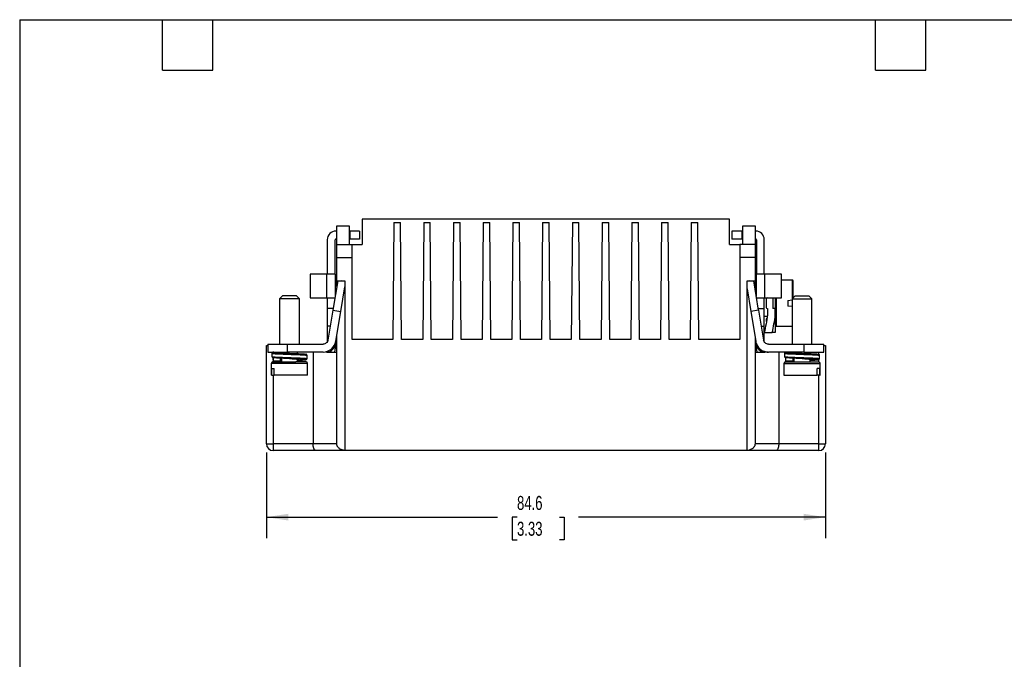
# Model space of a CAD drawing. Header units: millimetres. Extents: x 6 to 273, y 6 to 210.
# Tile 16 of 23: x 6 to 155, y 113 to 210. Entities that reach past the tile are written whole.
import ezdxf

# ---------------------------------------------------------------- set-up
doc = ezdxf.new("R2010")
doc.units = ezdxf.units.MM
doc.linetypes.add('SLD-Solid', pattern=[0])
doc.layers.add('DIMENSIONS', color=140, linetype='SLD-Solid', lineweight=25)
doc.layers.add('TEXT', color=140, linetype='SLD-Solid', lineweight=25)
doc.styles.add('SLDTEXTSTYLE0', font='TXT', dxfattribs={"width": 0.7})
doc.dimstyles.new('SLDDIMSTYLE2', dxfattribs={"dimtxt": 2.158008, "dimasz": 3.302, "dimexe": 0, "dimexo": 0.0625, "dimgap": 0.539502, "dimtad": 0, "dimtih": 1, "dimtoh": 1, "dimrnd": 1e-09, "dimzin": 12, "dimdsep": 46, "dimtxsty": 'SLDTEXTSTYLE0', "dimsah": 1, "dimcen": 0.09, "dimadec": 0, "dimazin": 3, "dimtfac": 1, "dimtofl": 0, "dimtmove": 0, "dimatfit": 3, "dimfxl": 0, "dimfrac": 2, "dimtolj": 1, "dimtzin": 12, "dimarcsym": 0})

# ---------------------------------------------------------------- blocks, each defined once
blk = doc.blocks.new('_D_6')
at = {"layer": 'DIMENSIONS'}
for p, q in [((43.69, 144.09), (43.69, 131.12)), ((128.29, 144.09), (128.29, 131.12)), ((43.69, 134.29), (78.69, 134.29)), ((81.62, 134.29), (80.89, 134.29)), ((80.89, 134.29), (80.89, 130.86)), ((88.03, 134.29), (88.75, 134.29)), ((88.75, 134.29), (88.75, 130.86)), ((128.29, 134.29), (90.95, 134.29)), ((80.89, 130.86), (81.62, 130.86)), ((88.75, 130.86), (88.03, 130.86))]:
    blk.add_line(p, q, dxfattribs=at)
for points in [[(43.69, 134.29), (47, 133.78), (47, 134.8)], [(128.29, 134.29), (124.99, 134.8), (124.99, 133.78)]]:
    blk.add_solid(points, dxfattribs=at)
at = {"layer": 'DIMENSIONS', "char_height": 2.117, "attachment_point": 1, "style": 'SLDTEXTSTYLE0'}
for s, insert in [('84.6', (81.62, 137.5)), ('3.33', (81.62, 133.59))]:
    blk.add_mtext(s, dxfattribs=dict(at, insert=insert))

msp = doc.modelspace()

# ---------------------------------------------------------------- linework, layer by layer
for p, q in [((58.194, 179.362), (58.194, 175.562)), ((113.794, 179.362), (58.194, 179.362)), ((62.994, 178.862), (62.84, 161.162)), ((62.994, 178.862), (63.994, 178.862)), ((64.149, 161.162), (63.994, 178.862)), ((67.494, 178.862), (67.34, 161.162)), ((67.494, 178.862), (68.494, 178.862)), ((68.649, 161.162), (68.494, 178.862)), ((71.994, 178.862), (71.84, 161.162)), ((71.994, 178.862), (72.994, 178.862)), ((73.149, 161.162), (72.994, 178.862)), ((76.494, 178.862), (76.34, 161.162)), ((76.494, 178.862), (77.494, 178.862)), ((77.649, 161.162), (77.494, 178.862)), ((80.994, 178.862), (80.84, 161.162)), ((80.994, 178.862), (81.994, 178.862)), ((82.149, 161.162), (81.994, 178.862)), ((85.494, 178.862), (85.34, 161.162)), ((85.494, 178.862), (86.494, 178.862)), ((86.649, 161.162), (86.494, 178.862)), ((89.994, 178.862), (89.84, 161.162)), ((89.994, 178.862), (90.994, 178.862)), ((91.149, 161.162), (90.994, 178.862)), ((94.494, 178.862), (94.34, 161.162)), ((94.494, 178.862), (95.494, 178.862)), ((95.649, 161.162), (95.494, 178.862)), ((98.994, 178.862), (98.84, 161.162)), ((98.994, 178.862), (99.994, 178.862)), ((100.149, 161.162), (99.994, 178.862)), ((103.494, 178.862), (103.34, 161.162)), ((103.494, 178.862), (104.494, 178.862)), ((104.649, 161.162), (104.494, 178.862)), ((107.994, 178.862), (107.84, 161.162)), ((107.994, 178.862), (108.994, 178.862)), ((109.149, 161.162), (108.994, 178.862)), ((113.794, 175.562), (113.794, 179.362)), ((54.349, 177.562), (54.199, 177.562)), ((54.349, 178.362), (56.194, 178.362)), ((54.349, 175.562), (54.349, 178.362)), ((56.194, 178.362), (56.194, 175.562)), ((56.299, 177.562), (56.194, 177.562)), ((57.799, 177.562), (56.299, 177.562)), ((56.299, 177.562), (56.299, 176.362)), ((57.799, 177.562), (57.799, 176.362)), ((115.64, 177.562), (114.14, 177.562)), ((114.14, 177.562), (114.14, 176.362)), ((115.64, 177.562), (115.64, 176.362)), ((115.794, 177.562), (115.64, 177.562)), ((115.794, 178.362), (117.64, 178.362)), ((115.794, 175.562), (115.794, 178.362)), ((117.64, 178.362), (117.64, 175.562)), ((117.74, 177.562), (117.64, 177.562)), ((52.899, 176.262), (52.899, 171.062)), ((54.099, 171.062), (54.099, 176.262)), ((54.349, 176.362), (54.199, 176.362)), ((56.299, 176.362), (56.194, 176.362)), ((57.799, 176.362), (56.299, 176.362)), ((115.64, 176.362), (114.14, 176.362)), ((115.794, 176.362), (115.64, 176.362)), ((117.74, 176.362), (117.64, 176.362)), ((117.84, 176.262), (117.84, 171.062)), ((119.04, 171.062), (119.04, 176.262)), ((54.349, 175.562), (56.649, 175.562)), ((54.349, 173.562), (54.349, 175.562)), ((56.649, 175.562), (58.194, 175.562)), ((113.794, 175.562), (115.34, 175.562)), ((117.64, 175.562), (115.34, 175.562)), ((54.349, 170.062), (54.349, 173.562)), ((54.349, 173.562), (56.649, 173.562)), ((56.649, 161.162), (56.649, 173.562)), ((115.34, 173.562), (115.34, 161.162)), ((117.64, 173.562), (115.34, 173.562)), ((117.64, 173.562), (117.64, 170.062)), ((50.299, 171.062), (50.299, 167.462)), ((52.799, 171.062), (50.299, 171.062)), ((52.799, 171.062), (52.799, 167.462)), ((54.099, 171.062), (52.799, 171.062)), ((54.482, 170.062), (53.75, 165.624)), ((54.099, 171.062), (54.099, 167.737)), ((54.349, 170.062), (55.549, 170.062)), ((54.349, 169.253), (54.349, 170.062)), ((55.549, 169.989), (55.105, 170.062)), ((55.549, 170.062), (55.549, 144.363)), ((116.44, 170.062), (117.64, 170.062)), ((116.44, 144.363), (116.44, 170.062)), ((116.833, 170.062), (116.44, 169.997)), ((118.188, 165.624), (117.456, 170.062)), ((117.64, 170.062), (117.64, 168.95)), ((119.14, 171.062), (117.84, 171.062)), ((117.84, 167.737), (117.84, 171.062)), ((119.04, 171.112), (120.24, 171.112)), ((119.14, 167.462), (119.14, 171.062)), ((121.64, 171.062), (119.14, 171.062)), ((120.25, 171.062), (120.24, 171.112)), ((120.715, 171.112), (120.715, 171.062)), ((121.64, 167.462), (121.64, 171.062)), ((123.315, 170.162), (121.64, 170.162)), ((123.315, 167.371), (123.315, 170.162)), ((54.342, 169.212), (54.099, 169.212)), ((54.934, 165.428), (55.549, 169.155)), ((116.44, 168.852), (117.004, 165.428)), ((117.84, 169.212), (117.64, 169.212)), ((46.141, 167.768), (45.684, 167.311)), ((45.684, 167.311), (45.684, 160.462)), ((48.684, 167.311), (45.684, 167.311)), ((48.226, 167.768), (46.141, 167.768)), ((48.684, 167.311), (48.226, 167.768)), ((48.684, 160.462), (48.684, 167.311)), ((50.299, 167.462), (52.799, 167.462)), ((52.799, 167.462), (54.053, 167.462)), ((52.899, 167.462), (52.899, 165.862)), ((117.885, 167.462), (119.14, 167.462)), ((119.04, 165.862), (119.04, 167.462)), ((119.14, 167.462), (121.64, 167.462)), ((119.315, 167.312), (119.315, 166.012)), ((120.315, 167.462), (120.315, 165.862)), ((120.715, 167.462), (120.715, 165.862)), ((120.915, 163.162), (120.915, 167.462)), ((122.615, 167.092), (123.255, 167.148)), ((122.615, 167.092), (122.615, 166.232)), ((123.712, 167.768), (123.255, 167.311)), ((123.255, 167.311), (123.255, 160.462)), ((123.255, 167.311), (126.255, 167.311)), ((123.712, 167.768), (125.797, 167.768)), ((126.255, 167.311), (125.797, 167.768)), ((126.255, 160.462), (126.255, 167.311)), ((53.789, 165.862), (52.899, 165.862)), ((52.899, 165.862), (52.899, 163.162)), ((53.75, 165.624), (53.002, 161.09)), ((53.75, 165.624), (54.934, 165.428)), ((54.186, 160.895), (54.934, 165.428)), ((118.188, 165.624), (117.004, 165.428)), ((117.004, 165.428), (117.752, 160.895)), ((118.149, 165.862), (119.04, 165.862)), ((118.188, 165.624), (118.936, 161.09)), ((119.04, 163.162), (119.04, 165.862)), ((119.465, 165.862), (119.515, 165.862)), ((119.515, 165.862), (119.515, 164.863)), ((120.715, 165.862), (120.315, 165.862)), ((120.715, 164.863), (120.715, 165.862)), ((123.255, 166.176), (122.615, 166.232)), ((119.04, 164.712), (119.492, 164.712)), ((120.715, 164.863), (120.715, 162.212)), ((120.715, 164.712), (120.815, 164.712)), ((52.899, 163.162), (52.899, 160.823)), ((53.344, 163.162), (52.899, 163.162)), ((118.594, 163.162), (119.04, 163.162)), ((119.04, 160.823), (119.04, 163.162)), ((119.368, 163.912), (119.315, 163.912)), ((120.915, 163.162), (123.255, 163.162)), ((54.349, 159.262), (54.349, 161.88)), ((62.84, 161.162), (56.649, 161.162)), ((67.34, 161.162), (64.149, 161.162)), ((71.84, 161.162), (68.649, 161.162)), ((76.34, 161.162), (73.149, 161.162)), ((80.84, 161.162), (77.649, 161.162)), ((85.34, 161.162), (82.149, 161.162)), ((89.84, 161.162), (86.649, 161.162)), ((94.34, 161.162), (91.149, 161.162)), ((98.84, 161.162), (95.649, 161.162)), ((103.34, 161.162), (100.149, 161.162)), ((107.84, 161.162), (104.649, 161.162)), ((115.34, 161.162), (109.149, 161.162)), ((117.64, 161.577), (117.64, 159.262)), ((119.04, 162.212), (120.24, 162.212)), ((43.694, 145.362), (43.694, 160.262)), ((43.899, 160.462), (43.899, 159.262)), ((43.899, 160.462), (46.899, 160.462)), ((46.899, 159.262), (46.899, 160.462)), ((46.899, 160.462), (52.262, 160.462)), ((54.099, 160.557), (54.099, 159.749)), ((117.84, 160.562), (117.84, 159.749)), ((119.676, 160.462), (125.04, 160.462)), ((125.04, 160.462), (125.04, 159.262)), ((125.04, 160.462), (128.04, 160.462)), ((128.04, 159.262), (128.04, 160.462)), ((128.294, 160.262), (128.294, 145.362)), ((43.899, 159.262), (46.899, 159.262)), ((44.534, 159.081), (44.534, 158.582)), ((44.694, 158.412), (44.694, 157.768)), ((44.736, 158.018), (44.736, 158.412)), ((45.812, 159.262), (45.812, 159.202)), ((45.844, 157.868), (45.844, 158.336)), ((45.959, 159.262), (45.959, 159.179)), ((45.959, 158.331), (45.959, 157.768)), ((52.262, 159.262), (46.899, 159.262)), ((48.409, 159.032), (48.409, 159.262)), ((48.409, 157.768), (48.409, 158.182)), ((49.834, 158.281), (49.834, 158.781)), ((50.758, 159.262), (50.758, 145.362)), ((52.349, 159.262), (52.349, 159.264)), ((52.799, 159.262), (54.349, 159.262)), ((54.349, 145.362), (54.349, 159.262)), ((117.64, 159.262), (117.64, 145.362)), ((117.64, 159.262), (119.14, 159.262)), ((119.59, 159.262), (119.14, 159.262)), ((125.04, 159.262), (119.676, 159.262)), ((121.23, 159.262), (121.23, 145.362)), ((122.105, 159.081), (122.105, 158.582)), ((122.307, 158.018), (122.307, 158.412)), ((123.383, 159.262), (123.383, 159.202)), ((123.415, 157.868), (123.415, 158.336)), ((123.53, 159.262), (123.53, 159.179)), ((123.53, 158.331), (123.53, 157.768)), ((125.04, 159.262), (128.04, 159.262)), ((125.98, 159.032), (125.98, 159.262)), ((125.98, 157.768), (125.98, 158.182)), ((127.294, 158.928), (127.294, 159.262)), ((127.294, 157.765), (127.294, 158.138)), ((127.405, 158.281), (127.405, 158.781)), ((44.434, 157.518), (44.434, 155.768)), ((49.934, 157.518), (44.434, 157.518)), ((44.494, 156.768), (44.877, 156.768)), ((44.494, 155.768), (44.494, 156.768)), ((45.844, 157.868), (44.874, 157.868)), ((44.877, 155.768), (44.877, 156.768)), ((49.934, 155.768), (49.934, 157.518)), ((122.005, 157.518), (122.005, 155.768)), ((122.005, 157.518), (127.505, 157.518)), ((123.415, 157.868), (122.445, 157.868)), ((127.444, 156.768), (127.061, 156.768)), ((127.061, 155.768), (127.061, 156.768)), ((127.444, 155.768), (127.444, 156.768)), ((127.505, 155.768), (127.505, 157.518)), ((44.494, 155.768), (44.434, 155.768)), ((44.494, 155.768), (44.877, 155.768)), ((44.694, 155.768), (44.694, 145.362)), ((49.934, 155.768), (44.877, 155.768)), ((122.005, 155.768), (127.061, 155.768)), ((127.444, 155.768), (127.061, 155.768)), ((127.294, 145.362), (127.294, 155.768)), ((127.444, 155.768), (127.505, 155.768)), ((43.694, 145.362), (44.694, 145.362)), ((50.758, 145.362), (44.694, 145.362)), ((44.694, 145.362), (44.694, 144.362)), ((54.349, 145.362), (50.758, 145.362)), ((121.23, 145.362), (117.64, 145.362)), ((127.294, 145.362), (121.23, 145.362)), ((127.294, 144.362), (127.294, 145.362)), ((51.182, 144.362), (44.694, 144.362)), ((55.515, 144.362), (51.182, 144.362)), ((116.44, 144.362), (55.549, 144.362)), ((120.806, 144.362), (116.473, 144.362)), ((127.294, 144.362), (120.806, 144.362))]:
    msp.add_line(p, q)
for centre, radius, start, end in [((54.199, 176.262), 1.3, 90, 180), ((117.74, 176.262), 1.3, 0, 90), ((54.199, 176.262), 0.1, 90, 180), ((117.74, 176.262), 0.1, 0, 90), ((123.315, 170.062), 0.1, 0, 90), ((119.465, 167.312), 0.15, 90, 180), ((119.465, 166.012), 0.15, 180, 270), ((119.465, 164.262), 0.15, 90, 180), ((120.915, 163.262), 0.1, 180, 270), ((52.262, 161.212), 1.95, 270, 350.63349), ((52.799, 160.562), 1.3, 270, 0), ((52.799, 159.749), 1.3, 338.02812, 0), ((119.14, 160.562), 1.3, 180, 270), ((119.14, 159.749), 1.3, 180, 201.97188), ((44.684, 157.518), 0.25, 90, 180), ((49.684, 157.518), 0.25, 0, 90), ((122.255, 157.518), 0.25, 90, 180), ((127.255, 157.518), 0.25, 0, 90), ((44.694, 145.362), 1, 180, 270), ((127.294, 145.362), 1, 270, 0)]:
    msp.add_arc(centre, radius, start, end)
for points, knots in [([(56.649, 173.562), (56.649, 173.824), (56.649, 174.086), (56.649, 174.57), (56.649, 174.791), (56.649, 175.162), (56.649, 175.31), (56.649, 175.51), (56.649, 175.562), (56.649, 175.562)], [0, 0, 0, 0, 0.25, 0.25, 0.5, 0.5, 0.75, 0.75, 1, 1, 1, 1]), ([(115.34, 175.562), (115.34, 175.562), (115.34, 175.51), (115.34, 175.31), (115.34, 175.162), (115.34, 174.791), (115.34, 174.57), (115.34, 174.086), (115.34, 173.824), (115.34, 173.562)], [0, 0, 0, 0, 0.25, 0.25, 0.5, 0.5, 0.75, 0.75, 1, 1, 1, 1]), ([(117.64, 175.562), (117.64, 175.562), (117.64, 175.56), (117.64, 175.547), (117.64, 175.526), (117.64, 175.496), (117.64, 175.458), (117.64, 175.381), (117.64, 175.237), (117.64, 174.986), (117.64, 174.681), (117.64, 174.371), (117.64, 174.082), (117.64, 173.824), (117.64, 173.65), (117.64, 173.562)], [0, 0, 0, 0, 0.0419782, 0.0836056, 0.1250613, 0.1665269, 0.2081838, 0.2502107, 0.3750495, 0.500065, 0.6249038, 0.7499193, 0.8334826, 0.9163585, 1, 1, 1, 1]), ([(123.415, 167.471), (123.415, 167.558), (123.415, 167.836), (123.415, 168.287), (123.415, 168.801), (123.415, 169.251), (123.415, 169.617), (123.415, 169.874), (123.415, 170.034), (123.415, 170.053), (123.415, 170.062)], [0, 0, 0, 0, 0.0590801, 0.1885387, 0.3266301, 0.4648402, 0.6029315, 0.7411416, 0.8705405, 1, 1, 1, 1]), ([(120.815, 167.462), (120.815, 167.408), (120.815, 167.15), (120.815, 166.732), (120.815, 166.236), (120.815, 165.815), (120.815, 165.324), (120.815, 164.782), (120.815, 164.242), (120.815, 163.874), (120.815, 163.64), (120.815, 163.456), (120.815, 163.296), (120.815, 163.274), (120.815, 163.262)], [0, 0, 0, 0, 0.0275644, 0.1317611, 0.2014016, 0.2705237, 0.3402406, 0.4530229, 0.5658924, 0.6786747, 0.7348737, 0.791692, 0.8958247, 1, 1, 1, 1]), ([(53.002, 161.09), (52.974, 160.917), (52.882, 160.754), (52.613, 160.527), (52.438, 160.462), (52.262, 160.462)], [0, 0, 0, 0, 0.5, 0.5, 1, 1, 1, 1]), ([(119.676, 160.462), (119.5, 160.462), (119.325, 160.527), (119.057, 160.754), (118.965, 160.917), (118.936, 161.09)], [0, 0, 0, 0, 0.5, 0.5, 1, 1, 1, 1]), ([(43.694, 160.262), (43.705, 160.262), (43.722, 160.262), (43.851, 160.262), (43.899, 160.262)], [0, 0, 0, 0, 0.62803537, 1, 1, 1, 1]), ([(117.752, 160.895), (117.789, 160.669), (117.867, 160.45), (118.092, 160.052), (118.24, 159.874), (118.589, 159.578), (118.789, 159.461), (119.219, 159.303), (119.447, 159.262), (119.676, 159.262)], [0, 0, 0, 0, 0.25, 0.25, 0.5, 0.5, 0.75, 0.75, 1, 1, 1, 1]), ([(128.04, 160.262), (128.108, 160.262), (128.259, 160.262), (128.282, 160.262), (128.294, 160.262)], [0, 0, 0, 0, 0.4514306, 1, 1, 1, 1]), ([(44.787, 159.259), (44.714, 159.247), (44.617, 159.232), (44.553, 159.159), (44.536, 159.117), (44.534, 159.092), (44.534, 159.082)], [0, 0, 0, 0, 0.6572653, 0.8695974, 0.9448399, 1, 1, 1, 1]), ([(44.534, 158.582), (44.537, 158.56), (44.542, 158.516), (44.597, 158.448), (44.628, 158.441), (44.651, 158.436)], [0, 0, 0, 0, 0.21246818, 0.43374502, 1, 1, 1, 1]), ([(44.544, 159.082), (44.54, 159.08), (44.535, 159.078), (44.537, 159.076), (44.537, 159.076), (44.537, 159.076), (44.537, 159.076), (44.537, 159.076), (44.537, 159.076), (44.537, 159.076), (44.537, 159.076), (44.537, 159.076), (44.538, 159.076), (44.538, 159.076), (44.541, 159.074), (44.556, 159.068), (44.601, 159.058), (44.685, 159.047), (44.75, 159.041), (44.811, 159.036), (44.882, 159.031), (44.989, 159.024), (45.109, 159.017), (45.242, 159.01), (45.457, 158.999), (45.781, 158.985), (46.176, 158.968), (46.512, 158.955), (46.758, 158.946), (46.958, 158.938), (47.118, 158.932), (47.278, 158.927), (47.453, 158.921), (47.65, 158.914), (47.845, 158.907), (48.036, 158.9), (48.17, 158.895), (48.253, 158.892), (48.29, 158.891), (48.382, 158.887), (48.55, 158.88), (48.804, 158.868), (49.041, 158.857), (49.231, 158.846), (49.364, 158.838), (49.473, 158.831), (49.562, 158.824), (49.609, 158.82), (49.632, 158.818)], [0, 0, 0, 0, 0.0188782, 0.0188821, 0.0188852, 0.0188907, 0.0189007, 0.0189188, 0.018952, 0.019014, 0.0191337, 0.0193759, 0.019899, 0.0211221, 0.0252798, 0.0393359, 0.0903739, 0.1300243, 0.1540896, 0.161469, 0.1892899, 0.2171111, 0.2449327, 0.2727547, 0.3005771, 0.3700463, 0.4395181, 0.4806894, 0.5151158, 0.5427945, 0.5637231, 0.581124, 0.6084896, 0.6358559, 0.6632228, 0.6905905, 0.7179588, 0.7221604, 0.7277568, 0.734748, 0.7640827, 0.8059555, 0.860354, 0.8929963, 0.9232823, 0.9512118, 0.9767844, 1, 1, 1, 1]), ([(44.54, 158.581), (44.538, 158.58), (44.531, 158.572), (44.601, 158.557), (44.738, 158.542), (44.88, 158.53), (44.986, 158.523), (45.104, 158.516), (45.234, 158.51), (45.358, 158.504), (45.494, 158.498), (45.622, 158.492), (45.764, 158.486), (45.901, 158.48), (46.063, 158.473), (46.336, 158.462), (46.729, 158.447), (47.124, 158.432), (47.405, 158.422), (47.573, 158.416), (47.74, 158.411), (47.904, 158.405), (48.065, 158.399), (48.173, 158.395), (48.251, 158.392), (48.338, 158.389), (48.463, 158.383), (48.611, 158.377), (48.754, 158.371), (48.913, 158.363), (49.156, 158.35), (49.421, 158.335), (49.566, 158.323), (49.632, 158.318)], [0, 0, 0, 0, 0.01858309, 0.08983872, 0.16109446, 0.18852558, 0.21595554, 0.24338436, 0.27081208, 0.29823875, 0.31618248, 0.34570242, 0.36480769, 0.38680743, 0.41170132, 0.43948894, 0.50905628, 0.57862099, 0.60184008, 0.62505889, 0.64827742, 0.67149568, 0.69471366, 0.71793137, 0.71934149, 0.72957134, 0.7572046, 0.77702194, 0.80083738, 0.8286502, 0.86045957, 0.93756873, 1, 1, 1, 1]), ([(44.819, 159.262), (44.765, 159.255), (44.655, 159.239), (44.701, 159.213), (44.905, 159.187), (45.261, 159.163), (45.742, 159.14), (46.326, 159.114), (46.828, 159.093), (47.116, 159.083), (47.186, 159.08)], [0, 0, 0, 0, 0.1339431, 0.2725286, 0.4111141, 0.5450573, 0.6790004, 0.8175859, 0.9561714, 1, 1, 1, 1]), ([(47.186, 158.28), (47.116, 158.283), (46.828, 158.293), (46.326, 158.314), (45.743, 158.34), (45.258, 158.363), (44.919, 158.387), (44.74, 158.404), (44.728, 158.413), (44.727, 158.413)], [0, 0, 0, 0, 0.0601465, 0.2503288, 0.4405112, 0.6243228, 0.8081343, 0.9983167, 1, 1, 1, 1]), ([(44.874, 157.868), (44.842, 157.868), (44.803, 157.883), (44.749, 157.942), (44.736, 157.983), (44.736, 158.018)], [0, 0, 0, 0, 0.5, 0.5, 1, 1, 1, 1]), ([(47.187, 159.08), (47.102, 159.086), (46.853, 159.102), (46.46, 159.131), (46.07, 159.162), (45.824, 159.193), (45.711, 159.218), (45.741, 159.23), (45.744, 159.231)], [0, 0, 0, 0, 0.1124252, 0.3273013, 0.5423539, 0.7572439, 0.9721178, 1, 1, 1, 1]), ([(47.186, 159.08), (47.329, 159.075), (47.684, 159.062), (48.237, 159.041), (48.796, 159.015), (49.237, 158.989), (49.512, 158.969), (49.575, 158.958), (49.596, 158.954)], [0, 0, 0, 0, 0.1282627, 0.3189079, 0.5161608, 0.7134137, 0.9040589, 1, 1, 1, 1]), ([(49.653, 158.116), (49.671, 158.125), (49.706, 158.142), (49.545, 158.165), (49.243, 158.189), (48.795, 158.215), (48.238, 158.241), (47.684, 158.262), (47.329, 158.275), (47.186, 158.28)], [0, 0, 0, 0, 0.1526776, 0.3002407, 0.4478039, 0.6004815, 0.7531591, 0.9007222, 1, 1, 1, 1]), ([(47.188, 158.28), (47.248, 158.276), (47.471, 158.261), (47.847, 158.238), (48.261, 158.202), (48.546, 158.169), (48.656, 158.138), (48.616, 158.105), (48.472, 158.086), (48.409, 158.078)], [0, 0, 0, 0, 0.0588909, 0.2186149, 0.3783126, 0.5550841, 0.7148058, 0.8745236, 1, 1, 1, 1]), ([(48.409, 158.031), (48.501, 158.035), (48.782, 158.047), (49.152, 158.066), (49.503, 158.09), (49.602, 158.107), (49.653, 158.116)], [0, 0, 0, 0, 0.1382543, 0.4222222, 0.70619, 1, 1, 1, 1]), ([(49.632, 158.818), (49.689, 158.812), (49.801, 158.801), (49.837, 158.788), (49.833, 158.782), (49.833, 158.782)], [0, 0, 0, 0, 0.5063062, 0.9880904, 1, 1, 1, 1]), ([(49.632, 158.318), (49.687, 158.312), (49.796, 158.301), (49.849, 158.288), (49.833, 158.282), (49.832, 158.281)], [0, 0, 0, 0, 0.5059672, 0.9874535, 1, 1, 1, 1]), ([(49.834, 158.782), (49.831, 158.803), (49.826, 158.846), (49.768, 158.919), (49.719, 158.933), (49.678, 158.942), (49.66, 158.945)], [0, 0, 0, 0, 0.1504749, 0.2957278, 0.7040166, 1, 1, 1, 1]), ([(49.716, 158.134), (49.744, 158.145), (49.802, 158.168), (49.823, 158.243), (49.834, 158.282)], [0, 0, 0, 0, 0.4760865, 1, 1, 1, 1]), ([(122.358, 159.259), (122.285, 159.247), (122.188, 159.232), (122.124, 159.159), (122.107, 159.117), (122.105, 159.092), (122.105, 159.082)], [0, 0, 0, 0, 0.6572653, 0.8695974, 0.9448399, 1, 1, 1, 1]), ([(122.105, 158.582), (122.108, 158.56), (122.113, 158.516), (122.168, 158.448), (122.199, 158.441), (122.222, 158.436)], [0, 0, 0, 0, 0.21246818, 0.43374502, 1, 1, 1, 1]), ([(122.115, 159.082), (122.111, 159.08), (122.106, 159.078), (122.108, 159.076), (122.108, 159.076), (122.108, 159.076), (122.108, 159.076), (122.108, 159.076), (122.108, 159.076), (122.108, 159.076), (122.108, 159.076), (122.108, 159.076), (122.109, 159.076), (122.109, 159.076), (122.112, 159.074), (122.127, 159.068), (122.172, 159.058), (122.256, 159.047), (122.321, 159.041), (122.382, 159.036), (122.453, 159.031), (122.56, 159.024), (122.68, 159.017), (122.813, 159.01), (123.028, 158.999), (123.352, 158.985), (123.747, 158.968), (124.083, 158.955), (124.329, 158.946), (124.529, 158.938), (124.689, 158.932), (124.849, 158.927), (125.024, 158.921), (125.221, 158.914), (125.416, 158.907), (125.607, 158.9), (125.741, 158.895), (125.824, 158.892), (125.861, 158.891), (125.953, 158.887), (126.121, 158.88), (126.375, 158.868), (126.612, 158.857), (126.802, 158.846), (126.935, 158.838), (127.044, 158.831), (127.133, 158.824), (127.18, 158.82), (127.203, 158.818)], [0, 0, 0, 0, 0.0188782, 0.0188821, 0.0188852, 0.0188907, 0.0189007, 0.0189188, 0.018952, 0.019014, 0.0191337, 0.0193759, 0.019899, 0.0211221, 0.0252798, 0.0393359, 0.0903739, 0.1300243, 0.1540896, 0.161469, 0.1892899, 0.2171111, 0.2449327, 0.2727547, 0.3005771, 0.3700463, 0.4395181, 0.4806894, 0.5151158, 0.5427945, 0.5637231, 0.581124, 0.6084896, 0.6358559, 0.6632228, 0.6905905, 0.7179588, 0.7221604, 0.7277568, 0.734748, 0.7640827, 0.8059555, 0.860354, 0.8929963, 0.9232823, 0.9512118, 0.9767844, 1, 1, 1, 1]), ([(122.111, 158.581), (122.109, 158.58), (122.102, 158.572), (122.172, 158.557), (122.309, 158.542), (122.451, 158.53), (122.557, 158.523), (122.675, 158.516), (122.805, 158.51), (122.929, 158.504), (123.065, 158.498), (123.193, 158.492), (123.335, 158.486), (123.472, 158.48), (123.634, 158.473), (123.907, 158.462), (124.3, 158.447), (124.695, 158.432), (124.976, 158.422), (125.144, 158.416), (125.311, 158.411), (125.475, 158.405), (125.636, 158.399), (125.744, 158.395), (125.822, 158.392), (125.909, 158.389), (126.034, 158.383), (126.182, 158.377), (126.325, 158.371), (126.484, 158.363), (126.727, 158.35), (126.992, 158.335), (127.137, 158.323), (127.203, 158.318)], [0, 0, 0, 0, 0.01858309, 0.08983872, 0.16109446, 0.18852558, 0.21595554, 0.24338436, 0.27081208, 0.29823875, 0.31618248, 0.34570242, 0.36480769, 0.38680743, 0.41170132, 0.43948894, 0.50905628, 0.57862099, 0.60184008, 0.62505889, 0.64827742, 0.67149568, 0.69471366, 0.71793137, 0.71934149, 0.72957134, 0.7572046, 0.77702194, 0.80083738, 0.8286502, 0.86045957, 0.93756873, 1, 1, 1, 1]), ([(122.39, 159.262), (122.336, 159.255), (122.226, 159.239), (122.272, 159.213), (122.476, 159.187), (122.832, 159.163), (123.313, 159.14), (123.897, 159.114), (124.399, 159.093), (124.687, 159.083), (124.757, 159.08)], [0, 0, 0, 0, 0.1339431, 0.2725286, 0.4111141, 0.5450573, 0.6790004, 0.8175859, 0.9561714, 1, 1, 1, 1]), ([(124.757, 158.28), (124.687, 158.283), (124.399, 158.293), (123.897, 158.314), (123.314, 158.34), (122.829, 158.363), (122.49, 158.387), (122.311, 158.404), (122.299, 158.413), (122.298, 158.413)], [0, 0, 0, 0, 0.0601465, 0.2503288, 0.4405112, 0.6243228, 0.8081343, 0.9983167, 1, 1, 1, 1]), ([(122.445, 157.868), (122.413, 157.868), (122.374, 157.883), (122.32, 157.942), (122.307, 157.983), (122.307, 158.018)], [0, 0, 0, 0, 0.5, 0.5, 1, 1, 1, 1]), ([(124.758, 159.08), (124.672, 159.086), (124.423, 159.102), (124.031, 159.131), (123.641, 159.162), (123.395, 159.193), (123.282, 159.218), (123.312, 159.23), (123.315, 159.231)], [0, 0, 0, 0, 0.1124252, 0.3273013, 0.5423539, 0.7572439, 0.9721178, 1, 1, 1, 1]), ([(124.757, 159.08), (124.9, 159.075), (125.255, 159.062), (125.808, 159.041), (126.367, 159.015), (126.808, 158.989), (127.083, 158.969), (127.146, 158.958), (127.167, 158.954)], [0, 0, 0, 0, 0.1282627, 0.3189079, 0.5161608, 0.7134137, 0.9040589, 1, 1, 1, 1]), ([(127.224, 158.116), (127.242, 158.125), (127.277, 158.142), (127.116, 158.165), (126.814, 158.189), (126.366, 158.215), (125.809, 158.241), (125.255, 158.262), (124.9, 158.275), (124.757, 158.28)], [0, 0, 0, 0, 0.1526776, 0.3002407, 0.4478039, 0.6004815, 0.7531591, 0.9007222, 1, 1, 1, 1]), ([(124.759, 158.28), (124.819, 158.276), (125.042, 158.261), (125.418, 158.238), (125.832, 158.202), (126.117, 158.169), (126.227, 158.138), (126.187, 158.105), (126.043, 158.086), (125.98, 158.078)], [0, 0, 0, 0, 0.0588909, 0.2186149, 0.3783126, 0.5550841, 0.7148058, 0.8745236, 1, 1, 1, 1]), ([(125.98, 158.031), (126.072, 158.035), (126.353, 158.047), (126.723, 158.066), (127.074, 158.09), (127.173, 158.107), (127.224, 158.116)], [0, 0, 0, 0, 0.1382543, 0.4222222, 0.70619, 1, 1, 1, 1]), ([(127.203, 158.818), (127.26, 158.812), (127.372, 158.801), (127.408, 158.788), (127.404, 158.782), (127.404, 158.782)], [0, 0, 0, 0, 0.5063062, 0.9880904, 1, 1, 1, 1]), ([(127.203, 158.318), (127.258, 158.312), (127.367, 158.301), (127.42, 158.288), (127.404, 158.282), (127.403, 158.281)], [0, 0, 0, 0, 0.5059672, 0.9874535, 1, 1, 1, 1]), ([(127.405, 158.782), (127.402, 158.803), (127.397, 158.846), (127.339, 158.919), (127.29, 158.933), (127.249, 158.942), (127.231, 158.945)], [0, 0, 0, 0, 0.1504749, 0.2957278, 0.7040166, 1, 1, 1, 1]), ([(127.287, 158.134), (127.315, 158.145), (127.373, 158.168), (127.394, 158.243), (127.405, 158.282)], [0, 0, 0, 0, 0.4760865, 1, 1, 1, 1]), ([(44.684, 157.768), (44.697, 157.768), (45.12, 157.768), (46.504, 157.768), (47.377, 157.768), (48.141, 157.768)], [0, 0, 0, 0, 0.5, 0.5, 1, 1, 1, 1]), ([(45.959, 157.883), (45.94, 157.881), (45.89, 157.876), (45.862, 157.871), (45.844, 157.868)], [0, 0, 0, 0, 0.3753339, 1, 1, 1, 1]), ([(49.68, 157.768), (49.673, 157.768), (49.659, 157.768), (49.508, 157.768), (49.308, 157.768), (49.102, 157.768), (48.878, 157.768), (48.567, 157.768), (48.283, 157.768), (48.141, 157.768)], [0, 0, 0, 0, 0.159596, 0.3330336, 0.5062891, 0.5926397, 0.6799537, 0.8399324, 1, 1, 1, 1]), ([(122.258, 157.768), (122.265, 157.768), (122.279, 157.768), (122.43, 157.768), (122.63, 157.768), (122.836, 157.768), (123.06, 157.768), (123.371, 157.768), (123.655, 157.768), (123.797, 157.768)], [0, 0, 0, 0, 0.159596, 0.3330336, 0.5062891, 0.5926397, 0.6799537, 0.8399324, 1, 1, 1, 1]), ([(123.53, 157.883), (123.511, 157.881), (123.461, 157.876), (123.433, 157.871), (123.415, 157.868)], [0, 0, 0, 0, 0.3753339, 1, 1, 1, 1]), ([(123.797, 157.768), (123.846, 157.768), (123.944, 157.768), (124.094, 157.768), (124.246, 157.768), (124.4, 157.768), (124.557, 157.768), (124.831, 157.768), (125.226, 157.768), (125.717, 157.768), (126.169, 157.768), (126.551, 157.768), (126.857, 157.768), (127.053, 157.768), (127.172, 157.768), (127.238, 157.768), (127.249, 157.768), (127.254, 157.768)], [0, 0, 0, 0, 0.0324876, 0.064724, 0.0968371, 0.1289562, 0.1612106, 0.1937278, 0.2984641, 0.4033106, 0.5080469, 0.6128934, 0.7095755, 0.8063667, 0.8710351, 0.9352349, 1, 1, 1, 1]), ([(51.182, 144.362), (51.168, 144.363), (51.14, 144.365), (51.101, 144.38), (51.068, 144.399), (51.039, 144.421), (50.994, 144.463), (50.938, 144.538), (50.874, 144.668), (50.823, 144.821), (50.786, 144.994), (50.763, 145.177), (50.76, 145.301), (50.758, 145.362)], [0, 0, 0, 0, 0.0685643, 0.1299188, 0.1840631, 0.2309973, 0.2707229, 0.4060884, 0.527473, 0.6523314, 0.7723149, 0.8879928, 1, 1, 1, 1]), ([(55.549, 144.372), (55.502, 144.378), (55.411, 144.389), (55.282, 144.417), (55.167, 144.45), (55.065, 144.487), (54.932, 144.545), (54.777, 144.633), (54.617, 144.764), (54.497, 144.904), (54.412, 145.05), (54.359, 145.203), (54.352, 145.309), (54.349, 145.362)], [0, 0, 0, 0, 0.0846855, 0.1622715, 0.2327702, 0.296198, 0.3525777, 0.4898485, 0.6098123, 0.7163455, 0.8125231, 0.9064659, 1, 1, 1, 1]), ([(117.64, 145.362), (117.639, 145.336), (117.637, 145.283), (117.624, 145.204), (117.603, 145.127), (117.563, 145.026), (117.491, 144.904), (117.365, 144.757), (117.189, 144.616), (116.975, 144.502), (116.722, 144.413), (116.542, 144.387), (116.439, 144.372)], [0, 0, 0, 0, 0.04696542, 0.09376476, 0.14064936, 0.18786916, 0.28397437, 0.39044004, 0.5287195, 0.68013558, 0.81575345, 1, 1, 1, 1]), ([(121.23, 145.362), (121.23, 145.332), (121.229, 145.271), (121.223, 145.179), (121.214, 145.088), (121.201, 144.998), (121.184, 144.91), (121.164, 144.825), (121.14, 144.745), (121.104, 144.647), (121.05, 144.537), (120.98, 144.445), (120.897, 144.377), (120.839, 144.368), (120.806, 144.362)], [0, 0, 0, 0, 0.05561427, 0.11207157, 0.16945733, 0.2278529, 0.28733547, 0.34797811, 0.40984975, 0.47301531, 0.59426556, 0.72970655, 0.84214138, 1, 1, 1, 1]), ([(127.294, 145.362), (127.556, 145.362), (127.816, 145.362), (128.186, 145.362), (128.294, 145.362), (128.294, 145.362)], [0, 0, 0, 0, 0.5, 0.5, 1, 1, 1, 1])]:
    msp.add_open_spline(points, degree=3, knots=knots)
for points in [[(120.24, 171.112), (120.437, 171.112), (120.608, 171.112), (120.715, 171.112)], [(119.515, 164.863), (119.408, 163.97), (119.237, 163.089), (119.04, 162.212)], [(119.315, 164.262), (119.315, 164.262), (119.315, 164.106), (119.315, 163.912)], [(120.24, 162.212), (120.437, 163.089), (120.608, 163.97), (120.715, 164.863)], [(120.715, 162.212), (120.608, 162.212), (120.437, 162.212), (120.24, 162.212)]]:
    msp.add_open_spline(points, degree=3)
at = {"layer": 'TEXT'}
for p, q in [((6.35, 209.55), (273.05, 209.55)), ((6.35, 209.55), (6.35, 6.35)), ((27.94, 201.93), (27.94, 209.55)), ((35.56, 201.93), (35.56, 209.55)), ((135.89, 201.93), (135.89, 209.55)), ((143.51, 201.93), (143.51, 209.55)), ((27.94, 201.93), (35.56, 201.93)), ((135.89, 201.93), (143.51, 201.93))]:
    msp.add_line(p, q, dxfattribs=at)

# ---------------------------------------------------------------- dimensions: what is measured, and where the dimension line sits
at = {"layer": 'DIMENSIONS'}
dim = msp.add_linear_dim(base=(128.294, 134.292), p1=(43.694, 145.362), p2=(128.294, 145.362), dimstyle='SLDDIMSTYLE2', dxfattribs=at)
dim.commit()
dim.dimension.update_dxf_attribs({"geometry": '_D_6', "text_midpoint": (84.821, 134.292), "dimtype": 160})

doc.saveas('drawing.dxf')
